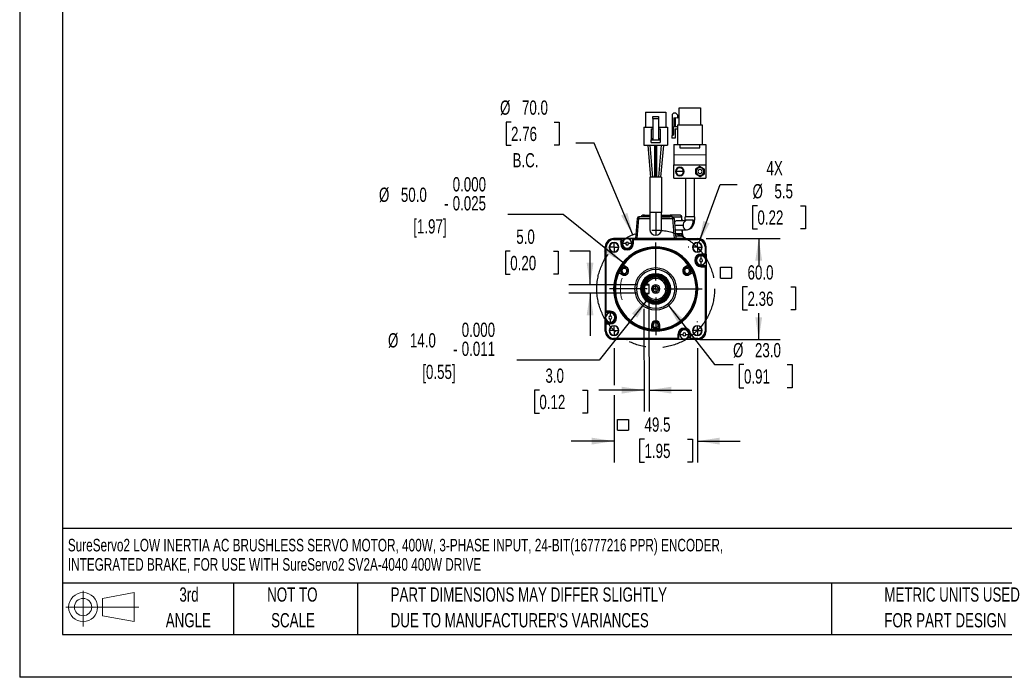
# Model space of a CAD drawing. Header units: millimetres. Extents: x 0 to 1118, y 0 to 864.
# Tile 1 of 6: x 0 to 585, y 0 to 391. Entities that reach past the tile are written whole.
import ezdxf

# ---------------------------------------------------------------- set-up
doc = ezdxf.new("R2010")
doc.units = ezdxf.units.MM
doc.header["$LTSCALE"] = 4
doc.linetypes.add('CENTERX2', pattern=[20.32, 12.7, -2.54, 2.54, -2.54])
doc.layers.add('CENTER', color=40, linetype='CENTERX2')
doc.layers.add('SLD-DEFPOINTS', color=7, linetype='Continuous')
doc.layers.add('DIMENSIONS', color=140, linetype='Continuous', lineweight=25)
doc.layers.add('TEXT', color=140, linetype='Continuous', lineweight=25)
doc.styles.add('SLDTEXTSTYLE0', font='TXT', dxfattribs={"width": 0.7})
doc.dimstyles.new('SLDDIMSTYLE0', dxfattribs={"dimtxt": 8.632031, "dimasz": 13.208, "dimexe": 0, "dimexo": 0.0625, "dimgap": 2.158008, "dimtad": 0, "dimtih": 1, "dimtoh": 1, "dimrnd": 1e-09, "dimzin": 4, "dimdsep": 46, "dimtxsty": 'SLDTEXTSTYLE0', "dimsah": 1, "dimcen": 0, "dimadec": 0, "dimazin": 1, "dimtfac": 1, "dimtofl": 0, "dimtmove": 0, "dimatfit": 3, "dimfxl": 0, "dimfrac": 2, "dimtolj": 1, "dimtzin": 12, "dimarcsym": 0})
doc.dimstyles.new('SLDDIMSTYLE1', dxfattribs={"dimtxt": 8.632031, "dimasz": 13.208, "dimexe": 0, "dimexo": 0.0625, "dimgap": 2.158008, "dimtad": 0, "dimtih": 1, "dimtoh": 1, "dimrnd": 1e-09, "dimzin": 12, "dimdsep": 46, "dimtxsty": 'SLDTEXTSTYLE0', "dimsah": 1, "dimcen": 0, "dimadec": 0, "dimazin": 3, "dimtfac": 1, "dimtofl": 0, "dimtmove": 0, "dimatfit": 3, "dimfxl": 0, "dimfrac": 2, "dimtolj": 1, "dimtzin": 12, "dimarcsym": 0})
doc.dimstyles.new('SLDDIMSTYLE2', dxfattribs={"dimtxt": 8.632031, "dimasz": 13.208, "dimexe": 0, "dimexo": 0.0625, "dimgap": 2.158008, "dimtad": 0, "dimtih": 1, "dimtoh": 1, "dimrnd": 1e-09, "dimzin": 4, "dimdsep": 46, "dimtxsty": 'SLDTEXTSTYLE0', "dimsah": 1, "dimcen": 0.09, "dimadec": 0, "dimazin": 1, "dimtfac": 1, "dimtofl": 0, "dimtmove": 0, "dimatfit": 3, "dimfxl": 0, "dimfrac": 2, "dimtolj": 1, "dimtzin": 12, "dimarcsym": 0})
doc.dimstyles.new('SLDDIMSTYLE3', dxfattribs={"dimtxt": 8.632031, "dimasz": 13.208, "dimexe": 0, "dimexo": 0.0625, "dimgap": 2.158008, "dimtad": 0, "dimtih": 1, "dimtoh": 1, "dimrnd": 1e-09, "dimzin": 4, "dimdsep": 46, "dimtxsty": 'SLDTEXTSTYLE0', "dimsah": 1, "dimcen": 0, "dimadec": 0, "dimazin": 1, "dimtfac": 1, "dimtofl": 0, "dimtmove": 0, "dimatfit": 3, "dimfxl": 0, "dimfrac": 2, "dimtolj": 1, "dimtzin": 12, "dimarcsym": 0})
doc.dimstyles.new('SLDDIMSTYLE4', dxfattribs={"dimtxt": 8.632031, "dimasz": 13.208, "dimexe": 0, "dimexo": 0.0625, "dimgap": 2.158008, "dimtad": 0, "dimtih": 1, "dimtoh": 1, "dimrnd": 1e-09, "dimzin": 12, "dimdsep": 46, "dimtxsty": 'SLDTEXTSTYLE0', "dimsah": 1, "dimcen": 0.09, "dimadec": 0, "dimazin": 3, "dimtfac": 1, "dimtmove": 0, "dimatfit": 0, "dimfxl": 0, "dimfrac": 2, "dimtolj": 1, "dimtzin": 12, "dimarcsym": 0})
doc.dimstyles.new('SLDDIMSTYLE5', dxfattribs={"dimtxt": 8.632031, "dimasz": 13.208, "dimexe": 0, "dimexo": 0.0625, "dimgap": 2.158008, "dimtad": 0, "dimtih": 1, "dimtoh": 1, "dimrnd": 1e-09, "dimzin": 4, "dimdsep": 46, "dimtxsty": 'SLDTEXTSTYLE0', "dimsah": 1, "dimcen": 0.09, "dimadec": 0, "dimazin": 1, "dimtfac": 1, "dimtmove": 0, "dimatfit": 0, "dimfxl": 0, "dimfrac": 2, "dimtolj": 1, "dimtzin": 12, "dimarcsym": 0})
doc.dimstyles.new('SLDDIMSTYLE6', dxfattribs={"dimtxt": 8.632031, "dimasz": 13.208, "dimexe": 0, "dimexo": 0.0625, "dimgap": 2.158008, "dimtad": 0, "dimtih": 1, "dimtoh": 1, "dimrnd": 1e-09, "dimzin": 4, "dimdsep": 46, "dimtxsty": 'SLDTEXTSTYLE0', "dimsah": 1, "dimcen": 0, "dimadec": 0, "dimazin": 1, "dimtol": 1, "dimtm": 0.011, "dimtfac": 1, "dimtdec": 3, "dimtofl": 0, "dimtmove": 0, "dimatfit": 3, "dimfxl": 0, "dimfrac": 2, "dimtolj": 1, "dimtzin": 0, "dimarcsym": 0})
doc.dimstyles.new('SLDDIMSTYLE7', dxfattribs={"dimtxt": 8.632031, "dimasz": 13.208, "dimexe": 0, "dimexo": 0.0625, "dimgap": 2.158008, "dimtad": 0, "dimtih": 1, "dimtoh": 1, "dimrnd": 1e-09, "dimzin": 4, "dimdsep": 46, "dimtxsty": 'SLDTEXTSTYLE0', "dimsah": 1, "dimcen": 0, "dimadec": 0, "dimazin": 1, "dimtol": 1, "dimtm": 0.025, "dimtfac": 1, "dimtdec": 3, "dimtofl": 0, "dimtmove": 0, "dimatfit": 3, "dimfxl": 0, "dimfrac": 2, "dimtolj": 1, "dimtzin": 0, "dimarcsym": 0})

# ---------------------------------------------------------------- blocks, each defined once
blk = doc.blocks.new('Block11')
at = {"color": 7, "linetype": 'Continuous', "lineweight": 18}
for p, q in [((10.35, 21.24), (10.35, 0)), ((21.92, 16.67), (40.7, 20.13)), ((40.7, 20.13), (40.7, 2.93)), ((21.92, 6.38), (21.92, 16.67)), ((0, 11.53), (43.49, 11.53)), ((21.92, 6.38), (40.7, 2.93))]:
    blk.add_line(p, q, dxfattribs=at)
for radius in [8.6, 5.14]:
    blk.add_circle((10.35, 11.53), radius, dxfattribs=at)
blk = doc.blocks.new('Block12')
at = {"layer": 'SLD-DEFPOINTS'}
blk.add_blockref('Block11', (0, 0), dxfattribs=at)
blk = doc.blocks.new('SW_NOTE_0')
at = {"layer": 'TEXT', "color": 0, "linetype": 'CENTERX2', "lineweight": 18, "char_height": 7.473, "attachment_point": 1, "style": 'SLDTEXTSTYLE0'}
for s, insert in [('SureServo2 LOW INERTIA AC BRUSHLESS SERVO MOTOR, 400W, 3-PHASE INPUT, 24-BIT(16777216 PPR) ENCODER,', (0, 9.63)), ('INTEGRATED BRAKE, FOR USE WITH SureServo2 SV2A-4040 400W DRIVE', (0, -1.84))]:
    blk.add_mtext(s, dxfattribs=dict(at, insert=insert))
blk = doc.blocks.new('SW_NOTE_0_3')
at = {"layer": 'TEXT', "color": 0, "linetype": 'CENTERX2', "lineweight": 18, "char_height": 8.4667, "attachment_point": 1, "style": 'SLDTEXTSTYLE0'}
for s, insert in [('PART DIMENSIONS MAY DIFFER SLIGHTLY', (0, 10.91)), ("DUE TO MANUFACTURER'S VARIANCES", (0, -4.37))]:
    blk.add_mtext(s, dxfattribs=dict(at, insert=insert))
blk = doc.blocks.new('SW_NOTE_0_4')
at = {"layer": 'TEXT', "color": 0, "linetype": 'CENTERX2', "lineweight": 18, "char_height": 8.467, "attachment_point": 2, "style": 'SLDTEXTSTYLE0'}
for s, insert in [('NOT TO', (21.03, 10.91)), ('SCALE', (21.42, -4.37))]:
    blk.add_mtext(s, dxfattribs=dict(at, insert=insert))
blk = doc.blocks.new('SW_NOTE_0_5')
at = {"layer": 'TEXT', "color": 0, "linetype": 'CENTERX2', "lineweight": 18, "char_height": 8.467, "attachment_point": 2, "style": 'SLDTEXTSTYLE0'}
for s, insert in [('3rd', (9.26, 10.91)), ('ANGLE', (8.87, -4.37))]:
    blk.add_mtext(s, dxfattribs=dict(at, insert=insert))
blk = doc.blocks.new('SW_NOTE_0_6')
at = {"layer": 'TEXT', "color": 0, "linetype": 'CENTERX2', "lineweight": 18, "char_height": 8.4667, "attachment_point": 1, "style": 'SLDTEXTSTYLE0'}
for s, insert in [('METRIC UNITS USED', (0, 10.91)), ('FOR PART DESIGN', (0, -4.37))]:
    blk.add_mtext(s, dxfattribs=dict(at, insert=insert))
blk = doc.blocks.new('_D')
at = {"layer": 'DIMENSIONS'}
for p, q in [((292.04, 330.08), (289.14, 330.08)), ((289.14, 330.08), (289.14, 316.36)), ((317.69, 330.08), (320.58, 330.08)), ((320.58, 330.08), (320.58, 316.36)), ((289.14, 316.36), (292.04, 316.36)), ((320.58, 316.36), (317.69, 316.36)), ((341.52, 317.54), (330.55, 317.54)), ((364.43, 263.14), (341.52, 317.54))]:
    blk.add_line(p, q, dxfattribs=at)
blk.add_solid([(364.43, 263.14), (361.18, 276.1), (357.43, 274.52)], dxfattribs=at)
at = {"layer": 'DIMENSIONS', "char_height": 8.467, "attachment_point": 1, "style": 'SLDTEXTSTYLE0'}
for s, insert in [('%%c', (285.52, 342.92)), ('70.0', (298.55, 342.92)), ('2.76', (292.04, 327.27)), ('B.C.', (292.94, 311.62))]:
    blk.add_mtext(s, dxfattribs=dict(at, insert=insert))
blk = doc.blocks.new('_D_1')
at = {"layer": 'DIMENSIONS'}
for p, q in [((403.71, 258.21), (416.32, 292.9)), ((416.32, 292.9), (426.35, 292.9)), ((438.49, 280.37), (435.6, 280.37)), ((435.6, 280.37), (435.6, 266.65)), ((464.15, 280.37), (467.04, 280.37)), ((467.04, 280.37), (467.04, 266.65)), ((435.6, 266.65), (438.49, 266.65)), ((467.04, 266.65), (464.15, 266.65))]:
    blk.add_line(p, q, dxfattribs=at)
blk.add_solid([(403.71, 258.21), (410.13, 269.93), (406.31, 271.32)], dxfattribs=at)
at = {"layer": 'DIMENSIONS', "char_height": 8.467, "attachment_point": 1, "style": 'SLDTEXTSTYLE0'}
for s, insert in [('4X', (443.86, 306.93)), ('%%c', (435.57, 293.21)), ('5.5', (448.6, 293.21)), ('0.22', (438.49, 277.56))]:
    blk.add_mtext(s, dxfattribs=dict(at, insert=insert))
blk = doc.blocks.new('SW_SYMBOL_MOD_BOX')
at = {"layer": 'DIMENSIONS', "color": 0}
for p, q in [((800, 800), (800, 3200)), ((800, 3200), (3200, 3200)), ((3200, 3200), (3200, 800)), ((800, 800), (3200, 800))]:
    blk.add_line(p, q, dxfattribs=at)
blk = doc.blocks.new('_D_2')
at = {"layer": 'DIMENSIONS'}
for p, q in [((408.1, 260.86), (451.95, 260.86)), ((439.25, 260.86), (439.25, 245.31)), ((432.6, 232.09), (429.7, 232.09)), ((429.7, 232.09), (429.7, 218.37)), ((458.25, 232.09), (461.15, 232.09)), ((461.15, 232.09), (461.15, 218.37)), ((429.7, 218.37), (432.6, 218.37)), ((461.15, 218.37), (458.25, 218.37)), ((439.25, 200.88), (439.25, 216.44)), ((404.34, 200.88), (451.95, 200.88))]:
    blk.add_line(p, q, dxfattribs=at)
for points in [[(439.25, 260.86), (437.22, 247.65), (441.29, 247.65)], [(439.25, 200.88), (441.29, 214.09), (437.22, 214.09)]]:
    blk.add_solid(points, dxfattribs=at)
at = {"layer": 'DIMENSIONS', "xscale": 0.002688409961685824, "yscale": 0.002688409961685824, "zscale": 0.002688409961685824}
blk.add_blockref('SW_SYMBOL_MOD_BOX', (414.46, 235.16), dxfattribs=at)
at = {"layer": 'DIMENSIONS', "char_height": 8.467, "attachment_point": 1, "style": 'SLDTEXTSTYLE0'}
for s, insert in [('60.0', (432.6, 244.93)), ('2.36', (432.6, 229.28))]:
    blk.add_mtext(s, dxfattribs=dict(at, insert=insert))
blk = doc.blocks.new('_D_3')
at = {"layer": 'DIMENSIONS'}
for p, q in [((385.07, 221.79), (412.92, 185.89)), ((412.92, 185.89), (423.98, 185.89)), ((430.49, 185.89), (427.6, 185.89)), ((427.6, 185.89), (427.6, 172.17)), ((456.15, 185.89), (459.04, 185.89)), ((459.04, 185.89), (459.04, 172.17)), ((427.6, 172.17), (430.49, 172.17)), ((459.04, 172.17), (456.15, 172.17))]:
    blk.add_line(p, q, dxfattribs=at)
blk.add_solid([(385.07, 221.79), (391.56, 210.11), (394.77, 212.6)], dxfattribs=at)
at = {"layer": 'DIMENSIONS', "char_height": 8.467, "attachment_point": 1, "style": 'SLDTEXTSTYLE0'}
for s, insert in [('%%c', (423.98, 198.73)), ('23.0', (437.01, 198.73)), ('0.91', (430.49, 183.08))]:
    blk.add_mtext(s, dxfattribs=dict(at, insert=insert))
blk = doc.blocks.new('_D_4')
at = {"layer": 'DIMENSIONS'}
for p, q in [((353.27, 195.63), (353.27, 173.76)), ((402.77, 195.63), (402.77, 127.73)), ((353.27, 167.67), (353.27, 127.73)), ((371.37, 141.64), (368.47, 141.64)), ((368.47, 141.64), (368.47, 127.92)), ((397.02, 141.64), (399.92, 141.64)), ((399.92, 141.64), (399.92, 127.92)), ((353.27, 140.43), (327.87, 140.43)), ((402.77, 140.43), (428.17, 140.43)), ((368.47, 127.92), (371.37, 127.92)), ((399.92, 127.92), (397.02, 127.92))]:
    blk.add_line(p, q, dxfattribs=at)
for points in [[(353.27, 140.43), (340.06, 142.46), (340.06, 138.39)], [(402.77, 140.43), (415.97, 138.39), (415.97, 142.46)]]:
    blk.add_solid(points, dxfattribs=at)
at = {"layer": 'DIMENSIONS', "xscale": 0.002688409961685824, "yscale": 0.002688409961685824, "zscale": 0.002688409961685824}
blk.add_blockref('SW_SYMBOL_MOD_BOX', (353.22, 144.72), dxfattribs=at)
at = {"layer": 'DIMENSIONS', "char_height": 8.467, "attachment_point": 1, "style": 'SLDTEXTSTYLE0'}
for s, insert in [('49.5', (371.37, 154.49)), ('1.95', (371.37, 138.84))]:
    blk.add_mtext(s, dxfattribs=dict(at, insert=insert))
blk = doc.blocks.new('_D_5')
at = {"layer": 'DIMENSIONS'}
for p, q in [((371.02, 225.8), (371.02, 225.12)), ((374.02, 223.3), (374.08, 158.02)), ((371.03, 219.02), (371.08, 158.02)), ((308.89, 170.71), (306, 170.71)), ((306, 170.71), (306, 157)), ((334.55, 170.71), (337.44, 170.71)), ((337.44, 170.71), (337.44, 157)), ((369.71, 170.71), (344.31, 170.71)), ((371.07, 170.72), (369.71, 170.71)), ((374.07, 170.72), (399.47, 170.74)), ((306, 157), (308.89, 157)), ((337.44, 157), (334.55, 157))]:
    blk.add_line(p, q, dxfattribs=at)
for points in [[(371.07, 170.72), (357.86, 172.74), (357.86, 168.67)], [(374.07, 170.72), (387.28, 168.7), (387.28, 172.76)]]:
    blk.add_solid(points, dxfattribs=at)
at = {"layer": 'DIMENSIONS', "char_height": 8.467, "attachment_point": 1, "style": 'SLDTEXTSTYLE0'}
for s, insert in [('3.0', (312.48, 183.56)), ('0.12', (308.89, 167.91))]:
    blk.add_mtext(s, dxfattribs=dict(at, insert=insert))
blk = doc.blocks.new('_D_6')
at = {"layer": 'DIMENSIONS'}
for p, q in [((291.57, 253.31), (288.68, 253.31)), ((288.68, 253.31), (288.68, 239.59)), ((317.23, 253.31), (320.12, 253.31)), ((320.12, 253.31), (320.12, 239.59)), ((338.99, 253.31), (326.99, 253.31)), ((339.01, 233.35), (338.99, 253.31)), ((288.68, 239.59), (291.57, 239.59)), ((320.12, 239.59), (317.23, 239.59)), ((367.04, 233.37), (326.31, 233.34)), ((367.05, 228.37), (326.31, 228.34)), ((339.01, 228.35), (339.04, 202.95))]:
    blk.add_line(p, q, dxfattribs=at)
for points in [[(339.01, 233.35), (341.03, 246.56), (336.97, 246.55)], [(339.01, 228.35), (336.99, 215.14), (341.06, 215.14)]]:
    blk.add_solid(points, dxfattribs=at)
at = {"layer": 'DIMENSIONS', "char_height": 8.467, "attachment_point": 1, "style": 'SLDTEXTSTYLE0'}
for s, insert in [('5.0', (295.16, 266.16)), ('0.20', (291.57, 250.51))]:
    blk.add_mtext(s, dxfattribs=dict(at, insert=insert))
blk = doc.blocks.new('_D_7')
at = {"layer": 'DIMENSIONS'}
for p, q in [((373.67, 225.4), (344.45, 188.59)), ((344.45, 188.59), (295.55, 188.59))]:
    blk.add_line(p, q, dxfattribs=at)
blk.add_solid([(373.67, 225.4), (363.86, 216.32), (367.05, 213.79)], dxfattribs=at)
at = {"layer": 'DIMENSIONS', "attachment_point": 1, "style": 'SLDTEXTSTYLE0'}
for s, insert, char_height in [('0.000', (262.72, 210.83), 8.467), ('%%c', (218.91, 204.59), 8.467), ('14.0', (231.94, 204.59), 8.467), ('0.011', (262.72, 199.54), 8.467), ('-', (257.59, 199.54), 8.47), ('[0.55]', (239.27, 185.82), 8.467)]:
    blk.add_mtext(s, dxfattribs=dict(at, insert=insert, char_height=char_height))
blk = doc.blocks.new('_D_8')
at = {"layer": 'DIMENSIONS'}
for p, q in [((323.06, 275.1), (290.18, 275.1)), ((358.54, 246.55), (323.06, 275.1))]:
    blk.add_line(p, q, dxfattribs=at)
blk.add_solid([(358.54, 246.55), (349.52, 256.41), (346.97, 253.25)], dxfattribs=at)
at = {"layer": 'DIMENSIONS', "attachment_point": 1, "style": 'SLDTEXTSTYLE0'}
for s, insert, char_height in [('0.000', (257.35, 297.33), 8.467), ('%%c', (213.54, 291.1), 8.467), ('50.0', (226.57, 291.1), 8.467), ('-', (252.22, 286.04), 8.47), ('0.025', (257.35, 286.04), 8.467), ('[1.97]', (233.91, 272.32), 8.467)]:
    blk.add_mtext(s, dxfattribs=dict(at, insert=insert, char_height=char_height))
blk = doc.blocks.new('SW_CENTERMARKSYMBOL_0')
at = {"layer": 'CENTER', "color": 0}
for p, q in [((0, 5.08), (0, 27.54)), ((-5.08, 0), (-27.54, 0)), ((0, 0), (-2.54, 0)), ((0, 0), (0, 2.54)), ((0, 0), (0, -2.54)), ((0, 0), (2.54, 0)), ((5.08, 0), (27.54, 0)), ((0, -5.08), (0, -27.54))]:
    blk.add_line(p, q, dxfattribs=at)
blk = doc.blocks.new('SW_CENTERMARKSYMBOL_1')
at = {"layer": 'CENTER', "color": 0}
for p, q in [((-5.08, 0), (-5.42, 0)), ((0, 0), (-2.54, 0)), ((0, 5.08), (0, 5.42)), ((0, 0), (0, 2.54)), ((0, 0), (0, -2.54)), ((0, 0), (2.54, 0)), ((5.08, 0), (5.42, 0)), ((0, -5.08), (0, -5.42))]:
    blk.add_line(p, q, dxfattribs=at)
blk = doc.blocks.new('SW_CENTERMARKSYMBOL_2')
at = {"layer": 'CENTER', "color": 0}
for p, q in [((-5.08, 0), (-5.42, 0)), ((0, 0), (-2.54, 0)), ((0, 5.08), (0, 5.42)), ((0, 0), (0, 2.54)), ((0, 0), (0, -2.54)), ((0, 0), (2.54, 0)), ((5.08, 0), (5.42, 0)), ((0, -5.08), (0, -5.42))]:
    blk.add_line(p, q, dxfattribs=at)
blk = doc.blocks.new('SW_CENTERMARKSYMBOL_3')
at = {"layer": 'CENTER', "color": 0}
for p, q in [((-5.08, 0), (-5.42, 0)), ((0, 0), (-2.54, 0)), ((0, 5.08), (0, 5.42)), ((0, 0), (0, 2.54)), ((0, 0), (0, -2.54)), ((0, 0), (2.54, 0)), ((5.08, 0), (5.42, 0)), ((0, -5.08), (0, -5.42))]:
    blk.add_line(p, q, dxfattribs=at)
blk = doc.blocks.new('SW_CENTERMARKSYMBOL_4')
at = {"layer": 'CENTER', "color": 0}
for p, q in [((-5.08, 0), (-5.42, 0)), ((0, 0), (-2.54, 0)), ((0, 5.08), (0, 5.42)), ((0, 0), (0, 2.54)), ((0, 0), (0, -2.54)), ((0, 0), (2.54, 0)), ((5.08, 0), (5.42, 0)), ((0, -5.08), (0, -5.42))]:
    blk.add_line(p, q, dxfattribs=at)

msp = doc.modelspace()

# ---------------------------------------------------------------- linework, layer by layer
at = {"color": 7, "linetype": 'Continuous'}
for p in [(0.01, 863.611), (1117.61, 0.011)]:
    msp.add_line(p, (0.01, 0.011), dxfattribs=at)
for p, q in [((372.018, 335.97), (372.018, 327.07)), ((372.018, 335.97), (384.018, 335.97)), ((384.018, 335.97), (384.018, 327.07)), ((388.72, 335.49), (387.92, 334.689)), ((387.931, 322.089), (387.92, 334.689)), ((388.72, 335.49), (389.72, 335.491)), ((389.72, 335.491), (390.921, 334.292)), ((390.921, 334.292), (390.922, 332.492)), ((392.017, 338.493), (404.617, 338.504)), ((392.026, 328.493), (392.017, 338.493)), ((404.617, 338.504), (404.626, 328.504)), ((376.318, 333.339), (379.718, 333.339)), ((376.318, 332.139), (376.318, 333.339)), ((376.318, 332.139), (379.718, 332.139)), ((376.318, 332.139), (376.318, 319.57)), ((379.718, 333.339), (379.718, 332.139)), ((379.718, 332.139), (379.718, 319.57)), ((388.722, 332.59), (389.522, 332.59)), ((388.722, 332.59), (388.727, 327.49)), ((389.522, 332.59), (389.527, 327.49)), ((390.922, 332.492), (389.522, 332.59)), ((390.926, 328.492), (405.726, 328.505)), ((390.926, 328.492), (390.936, 316.692)), ((405.726, 328.505), (405.736, 316.705)), ((371.018, 327.07), (371.018, 316.27)), ((371.018, 327.07), (376.318, 327.07)), ((375.318, 326.07), (376.318, 326.07)), ((375.318, 326.07), (375.318, 320.37)), ((379.718, 327.07), (385.018, 327.07)), ((379.718, 326.07), (380.718, 326.07)), ((380.718, 326.07), (380.718, 320.37)), ((385.018, 327.07), (385.018, 316.27)), ((387.631, 322.089), (387.633, 320.489)), ((387.631, 322.089), (387.931, 322.089)), ((389.527, 327.49), (388.727, 327.49)), ((388.731, 322.889), (388.727, 327.49)), ((389.527, 327.49), (390.927, 327.492)), ((390.928, 325.892), (389.528, 325.89)), ((389.528, 325.89), (389.533, 320.49)), ((371.018, 316.27), (385.018, 316.27)), ((373.258, 316.27), (373.258, 316.232)), ((373.258, 316.27), (373.258, 316.252)), ((373.258, 316.238), (374.883, 297.27)), ((373.258, 316.238), (374.883, 297.27)), ((373.258, 316.232), (373.258, 316.203)), ((376.389, 297.27), (374.761, 316.27)), ((376.389, 297.27), (374.761, 316.27)), ((375.318, 320.37), (376.318, 320.37)), ((375.318, 320.37), (375.318, 319.57)), ((375.318, 317.97), (375.318, 319.57)), ((375.318, 319.57), (380.718, 319.57)), ((375.318, 317.97), (380.718, 317.97)), ((377.268, 316.27), (377.268, 297.27)), ((378.018, 316.27), (378.018, 297.27)), ((378.768, 297.27), (378.768, 316.27)), ((381.274, 316.27), (379.647, 297.27)), ((381.274, 316.27), (379.647, 297.27)), ((379.718, 320.37), (380.718, 320.37)), ((380.718, 320.37), (380.718, 319.57)), ((380.718, 319.57), (380.718, 317.97)), ((381.152, 297.27), (382.777, 316.238)), ((382.777, 316.233), (382.777, 316.27)), ((382.777, 316.203), (382.777, 316.233)), ((389.533, 320.49), (387.633, 320.489)), ((388.836, 316.69), (392.336, 316.693)), ((388.836, 316.69), (388.841, 310.69)), ((392.336, 316.693), (404.336, 316.703)), ((392.336, 316.693), (392.338, 314.693)), ((404.336, 316.703), (407.836, 316.706)), ((404.338, 314.703), (404.336, 316.703)), ((407.836, 316.706), (407.841, 310.706)), ((388.841, 310.69), (407.841, 310.706)), ((388.841, 310.69), (388.846, 304.69)), ((392.338, 314.693), (404.338, 314.703)), ((407.841, 310.706), (407.846, 304.706)), ((388.846, 304.69), (407.846, 304.706)), ((388.853, 296.69), (388.846, 304.69)), ((407.846, 304.706), (407.853, 296.706)), ((392.35, 300.693), (390.095, 300.693)), ((394.604, 300.693), (392.35, 300.693)), ((404.347, 303.628), (401.699, 302.096)), ((401.699, 302.096), (401.701, 299.306)), ((401.701, 299.306), (404.352, 297.778)), ((401.849, 302.158), (401.85, 300.703)), ((402, 300.703), (401.85, 300.703)), ((401.85, 300.703), (401.851, 299.245)), ((401.851, 299.245), (404.352, 297.803)), ((406.999, 302.101), (404.347, 303.628)), ((404.352, 297.778), (407.001, 299.311)), ((404.352, 297.803), (406.851, 299.249)), ((406.85, 300.703), (406.7, 300.703)), ((406.85, 300.703), (406.849, 302.162)), ((406.851, 299.249), (406.85, 300.703)), ((407.001, 299.311), (406.999, 302.101)), ((374.518, 297.27), (374.518, 276.27)), ((381.518, 297.27), (374.518, 297.27)), ((381.518, 297.27), (381.518, 276.27)), ((388.853, 296.69), (407.853, 296.706)), ((395.703, 296.696), (395.724, 273.696)), ((401.023, 273.7), (401.003, 296.7)), ((374.518, 276.27), (374.518, 266.27)), ((378.018, 276.27), (374.518, 276.27)), ((378.018, 276.27), (378.018, 262.77)), ((381.518, 276.27), (378.018, 276.27)), ((381.518, 266.27), (381.518, 276.27)), ((367.062, 272.818), (366.018, 260.88)), ((367.02, 260.88), (368.058, 272.748)), ((367.062, 272.818), (367.081, 272.819)), ((374.518, 273.73), (368.058, 273.73)), ((368.058, 273.73), (368.058, 272.748)), ((368.058, 272.748), (374.518, 272.748)), ((370.373, 274.674), (370.327, 274.674)), ((371.326, 274.675), (372.549, 274.676)), ((371.326, 274.675), (371.326, 274.642)), ((372.024, 274.375), (371.8, 274.375)), ((372.549, 274.676), (374.518, 274.677)), ((373.3, 274.376), (373.241, 274.376)), ((374.518, 273.923), (374.114, 274.192)), ((381.518, 274.683), (385.406, 274.687)), ((381.518, 273.736), (385.407, 273.739)), ((387.977, 273.73), (381.518, 273.73)), ((381.518, 272.748), (387.977, 272.748)), ((385.406, 274.687), (386.818, 274.688)), ((385.407, 273.739), (385.406, 273.73)), ((386.112, 273.73), (386.113, 273.74)), ((386.113, 273.74), (386.343, 273.74)), ((386.343, 273.74), (386.343, 273.73)), ((387.049, 274.688), (386.818, 274.688)), ((392.587, 274.693), (387.049, 274.688)), ((387.086, 274.687), (387.049, 274.688)), ((387.977, 272.748), (387.977, 273.73)), ((387.977, 272.748), (389.015, 260.88)), ((388.196, 273.689), (393.295, 273.694)), ((388.973, 272.818), (390.018, 260.88)), ((395.64, 271.446), (390.639, 271.441)), ((391.817, 274.692), (391.772, 274.692)), ((392.587, 274.693), (392.624, 274.692)), ((393.295, 273.694), (393.381, 271.444)), ((393.674, 271.444), (393.587, 273.731)), ((401.123, 273.701), (395.623, 273.696)), ((395.625, 271.696), (395.623, 273.696)), ((401.115, 271.699), (401.109, 271.699)), ((401.123, 273.701), (401.125, 271.701)), ((394.312, 268.696), (389.334, 268.692)), ((389.772, 263.691), (393.675, 263.694)), ((393.52, 263.594), (389.781, 263.591)), ((390.644, 265.941), (396.259, 265.946)), ((393.521, 262.394), (393.52, 263.594)), ((393.661, 263.594), (393.52, 263.594)), ((393.589, 265.944), (393.675, 263.694)), ((393.661, 263.594), (393.662, 262.694)), ((393.675, 263.694), (393.855, 263.694)), ((393.856, 262.694), (393.855, 263.694)), ((393.855, 263.694), (393.893, 262.694)), ((394.006, 262.694), (393.883, 265.944)), ((353.018, 260.863), (353.018, 260.741)), ((361.019, 260.863), (353.018, 260.863)), ((353.018, 260.741), (357.248, 260.741)), ((353.018, 260.741), (353.018, 260.241)), ((353.018, 260.241), (357.248, 260.241)), ((357.248, 260.741), (357.318, 260.811)), ((357.248, 260.241), (357.248, 260.741)), ((357.748, 260.241), (357.248, 260.241)), ((357.248, 260.241), (357.248, 257.873)), ((357.748, 257.873), (357.248, 257.873)), ((357.318, 260.811), (364.718, 260.811)), ((357.748, 260.241), (357.818, 260.311)), ((357.748, 257.873), (357.748, 260.241)), ((357.748, 257.873), (357.818, 257.873)), ((357.818, 257.873), (357.818, 260.311)), ((360.118, 257.873), (358.268, 257.873)), ((360.938, 260.863), (361.027, 260.88)), ((361.019, 260.863), (361.027, 260.88)), ((395.013, 260.88), (361.027, 260.88)), ((363.768, 257.873), (361.918, 257.873)), ((364.218, 260.311), (364.288, 260.241)), ((364.218, 260.311), (364.218, 257.873)), ((364.288, 257.873), (364.218, 257.873)), ((364.788, 260.241), (364.288, 260.241)), ((364.288, 260.241), (364.288, 257.873)), ((364.288, 257.873), (364.788, 257.873)), ((364.718, 260.811), (364.788, 260.741)), ((364.788, 260.741), (364.788, 260.241)), ((364.788, 260.741), (403.018, 260.741)), ((364.788, 257.873), (364.788, 260.241)), ((364.788, 260.241), (403.018, 260.241)), ((389.885, 262.391), (394.31, 262.395)), ((393.662, 262.694), (393.856, 262.694)), ((393.667, 262.394), (393.667, 262.694)), ((393.893, 262.694), (393.667, 262.694)), ((394.31, 262.395), (394.578, 260.884)), ((395.016, 260.863), (395.013, 260.88)), ((395.101, 260.863), (395.013, 260.88)), ((395.016, 260.863), (403.018, 260.863)), ((403.018, 260.863), (403.018, 260.741)), ((403.018, 260.741), (403.018, 260.241)), ((348.035, 247.879), (348.035, 255.88)), ((348.035, 255.88), (348.157, 255.88)), ((348.157, 255.88), (348.157, 217.65)), ((348.157, 255.88), (348.657, 255.88)), ((348.657, 217.65), (348.657, 255.88)), ((350.388, 255.629), (350.519, 255.629)), ((356.019, 255.629), (356.15, 255.629)), ((399.885, 255.629), (400.016, 255.629)), ((407.378, 251.65), (405.01, 251.65)), ((405.01, 251.15), (405.01, 251.65)), ((405.516, 255.629), (405.647, 255.629)), ((407.378, 255.88), (407.378, 251.65)), ((407.378, 255.88), (407.878, 255.88)), ((407.378, 251.65), (407.378, 251.15)), ((407.378, 251.65), (407.878, 251.65)), ((407.878, 255.88), (407.878, 251.65)), ((408, 255.88), (407.878, 255.88)), ((407.878, 251.65), (407.948, 251.58)), ((408, 247.879), (408, 255.88)), ((348.018, 247.871), (348.035, 247.96)), ((348.018, 247.871), (348.035, 247.879)), ((348.018, 247.871), (348.018, 213.894)), ((405.01, 251.15), (407.378, 251.15)), ((405.01, 251.08), (405.01, 251.15)), ((405.01, 251.08), (407.448, 251.08)), ((405.01, 248.78), (405.01, 250.63)), ((405.01, 245.13), (405.01, 246.98)), ((407.378, 251.15), (407.448, 251.08)), ((407.948, 251.58), (407.948, 244.18)), ((408, 247.956), (408.018, 247.866)), ((408, 247.879), (408.018, 247.866)), ((408.018, 247.866), (408.018, 213.89)), ((356.076, 240.604), (358.123, 239.422)), ((357.15, 241.63), (357.146, 241.63)), ((357.898, 241.63), (357.15, 241.63)), ((360.673, 243.839), (358.626, 245.021)), ((361.647, 241.63), (360.898, 241.63)), ((361.647, 241.63), (361.65, 241.63)), ((394.389, 241.63), (394.385, 241.63)), ((395.137, 241.63), (394.389, 241.63)), ((397.41, 245.021), (395.362, 243.839)), ((397.912, 239.422), (399.96, 240.604)), ((398.886, 241.63), (398.137, 241.63)), ((398.886, 241.63), (398.889, 241.63)), ((405.01, 244.68), (405.01, 244.61)), ((407.448, 244.68), (405.01, 244.68)), ((405.01, 244.61), (407.378, 244.61)), ((405.01, 244.61), (405.01, 244.11)), ((405.01, 244.11), (407.378, 244.11)), ((407.448, 244.68), (407.378, 244.61)), ((407.378, 244.61), (407.378, 244.11)), ((407.378, 244.11), (407.378, 205.88)), ((407.878, 244.11), (407.378, 244.11)), ((407.948, 244.18), (407.878, 244.11)), ((407.878, 244.11), (407.878, 205.88)), ((353.518, 230.88), (353.018, 230.88)), ((353.868, 230.88), (354.018, 230.88)), ((369.527, 230.88), (370.018, 230.88)), ((370.595, 230.88), (370.018, 230.88)), ((371.591, 233.654), (371.774, 233.375)), ((371.779, 228.375), (371.595, 228.095)), ((371.774, 233.375), (372.124, 233.375)), ((372.128, 228.375), (371.779, 228.375)), ((372.124, 233.375), (372.434, 233.576)), ((372.124, 233.375), (374.015, 233.377)), ((372.128, 228.375), (374.02, 228.377)), ((372.128, 228.375), (372.439, 228.176)), ((374.215, 233.577), (372.434, 233.576)), ((374.215, 233.577), (374.015, 233.377)), ((374.015, 233.377), (374.02, 228.377)), ((374.22, 228.177), (374.02, 228.377)), ((374.22, 228.177), (374.215, 233.577)), ((375.518, 230.88), (376.368, 230.88)), ((376.368, 230.88), (378.018, 230.88)), ((378.018, 230.88), (379.668, 230.88)), ((379.668, 230.88), (380.518, 230.88)), ((386.018, 230.88), (385.44, 230.88)), ((386.018, 230.88), (386.508, 230.88)), ((402.018, 230.88), (402.168, 230.88)), ((403.018, 230.88), (402.518, 230.88)), ((372.439, 228.176), (374.22, 228.177)), ((348.157, 217.65), (348.087, 217.58)), ((348.087, 217.58), (348.087, 210.18)), ((348.157, 217.65), (348.657, 217.65)), ((348.587, 217.08), (348.657, 217.15)), ((351.025, 217.08), (348.587, 217.08)), ((348.657, 217.65), (348.657, 217.15)), ((351.025, 217.65), (348.657, 217.65)), ((348.657, 217.15), (351.025, 217.15)), ((351.025, 217.15), (351.025, 217.65)), ((351.025, 217.15), (351.025, 217.08)), ((351.025, 216.63), (351.025, 214.78)), ((348.035, 213.882), (348.018, 213.894)), ((348.018, 213.894), (348.035, 213.805)), ((348.035, 205.88), (348.035, 213.882)), ((348.587, 210.68), (348.657, 210.61)), ((351.025, 210.68), (348.587, 210.68)), ((351.025, 212.98), (351.025, 211.13)), ((351.025, 210.61), (351.025, 210.68)), ((354.225, 213.88), (354.295, 213.88)), ((354.795, 213.88), (354.295, 213.88)), ((408.018, 213.89), (408, 213.882)), ((408.018, 213.89), (408, 213.801)), ((408, 205.88), (408, 213.882)), ((348.157, 205.88), (348.035, 205.88)), ((348.087, 210.18), (348.157, 210.11)), ((348.657, 210.11), (348.157, 210.11)), ((348.157, 210.11), (348.157, 205.88)), ((348.157, 205.88), (348.657, 205.88)), ((348.657, 210.61), (348.657, 210.11)), ((351.025, 210.61), (348.657, 210.61)), ((348.657, 205.88), (348.657, 210.11)), ((348.657, 210.11), (351.025, 210.11)), ((350.519, 206.132), (350.388, 206.132)), ((351.025, 210.61), (351.025, 210.11)), ((356.15, 206.132), (356.019, 206.132)), ((375.468, 209.38), (375.468, 207.016)), ((375.769, 209.38), (375.766, 209.38)), ((376.518, 209.38), (375.769, 209.38)), ((380.266, 209.38), (379.518, 209.38)), ((380.266, 209.38), (380.269, 209.38)), ((380.568, 207.016), (380.568, 209.38)), ((399.885, 206.132), (400.016, 206.132)), ((405.516, 206.132), (405.647, 206.132)), ((407.378, 205.88), (407.878, 205.88)), ((407.878, 205.88), (408, 205.88)), ((391.248, 201.52), (353.018, 201.52)), ((353.018, 201.52), (353.018, 201.02)), ((353.018, 201.02), (391.248, 201.02)), ((353.018, 200.898), (353.018, 201.02)), ((361.019, 200.898), (353.018, 200.898)), ((360.938, 200.898), (361.027, 200.88)), ((361.027, 200.88), (361.019, 200.898)), ((395.004, 200.88), (361.027, 200.88)), ((391.248, 203.888), (391.248, 201.52)), ((391.748, 203.888), (391.248, 203.888)), ((391.248, 201.02), (391.248, 201.52)), ((391.248, 201.52), (391.748, 201.52)), ((391.248, 201.02), (391.318, 200.95)), ((391.318, 200.95), (398.718, 200.95)), ((391.748, 201.52), (391.748, 203.888)), ((391.818, 203.888), (391.748, 203.888)), ((391.818, 201.45), (391.748, 201.52)), ((391.818, 201.45), (391.818, 203.888)), ((392.268, 203.888), (394.118, 203.888)), ((395.016, 200.898), (395.004, 200.88)), ((395.004, 200.88), (395.093, 200.898)), ((403.018, 200.898), (395.016, 200.898)), ((395.918, 203.888), (397.768, 203.888)), ((398.218, 203.888), (398.218, 201.45)), ((398.218, 203.888), (398.288, 203.888)), ((398.288, 201.52), (398.218, 201.45)), ((398.288, 203.888), (398.288, 201.52)), ((398.288, 203.888), (398.788, 203.888)), ((398.288, 201.52), (398.788, 201.52)), ((398.718, 200.95), (398.788, 201.02)), ((398.788, 201.52), (398.788, 203.888)), ((398.788, 201.52), (398.788, 201.02)), ((403.018, 201.52), (398.788, 201.52)), ((398.788, 201.02), (403.018, 201.02)), ((403.018, 201.52), (403.018, 201.02)), ((403.018, 201.02), (403.018, 200.898))]:
    msp.add_line(p, q)
at = {"flags": 128}
for points in [[(373.258, 316.238), (373.28, 316.235), (373.34, 316.234)], [(382.695, 316.234), (382.756, 316.235), (382.777, 316.238)], [(370.154, 274.658), (369.995, 274.609), (369.905, 274.524)], [(371.336, 274.659), (371.01, 274.659), (370.686, 274.659), (370.413, 274.658), (370.231, 274.658)], [(371.326, 274.642), (371.326, 274.603), (371.326, 274.4), (371.326, 274.278)], [(372.549, 274.676), (372.549, 274.658), (372.549, 274.604), (372.55, 274.518), (372.55, 274.401), (372.55, 274.37)], [(374.114, 274.192), (374.065, 274.225), (373.3, 274.376)], [(374.518, 273.921), (374.3, 274.108), (374.105, 274.18)], [(374.518, 273.922), (374.301, 274.108), (374.121, 274.174)], [(385.407, 273.739), (385.406, 273.927), (385.406, 274.106), (385.406, 274.269), (385.406, 274.412), (385.406, 274.529), (385.406, 274.616), (385.406, 274.669), (385.406, 274.687)], [(385.407, 273.739), (385.789, 273.744), (386.113, 273.74)], [(387.05, 273.725), (387.064, 274.105), (387.071, 274.287), (387.077, 274.457), (387.084, 274.63), (387.086, 274.687)], [(395.625, 271.704), (395.641, 271.435), (395.685, 271.372)], [(400.32, 271.698), (400.287, 271.698), (400.229, 271.697), (400.033, 271.697), (399.241, 271.697), (398.606, 271.696), (397.957, 271.696), (397.333, 271.696), (396.766, 271.696), (396.288, 271.696), (395.927, 271.695), (395.702, 271.695), (395.625, 271.696)], [(396.259, 265.946), (397.372, 266.167), (398.473, 266.877), (399.403, 268.056), (399.923, 269.217), (400.226, 270.467), (400.32, 271.698)], [(393.893, 262.694), (393.977, 262.695), (394.006, 262.694)]]:
    msp.add_lwpolyline(points, dxfattribs=at)
for centre, radius, start, end in [((387.931, 322.889), 0.8, 270.05, 0), ((373.039, 337.839), 21.606, 270.797147, 272.570061), ((392.35, 300.693), 2.55, 0, 180), ((392.35, 300.693), 2.55, 180, 0), ((392.35, 300.693), 2.255, 0, 180), ((392.35, 300.693), 2.255, 180, 0), ((404.35, 300.703), 2.35, 360, 180), ((404.35, 300.703), 2.35, 180, 360), ((404.35, 300.703), 1.25, 0, 180), ((404.35, 300.703), 1.25, 180, 0), ((368.058, 272.73), 1, 90, 175.000093), ((366.016, 251.522), 21.324, 84.502955, 87.134806), ((370.361, 273.677), 1, 111.327829, 177.717148), ((371.801, 272.375), 2, 90.05, 136.68148), ((372.601, 302.814), 28.445, 268.835404, 271.253083), ((386.983, 273.829), 0.875, 100.879538, 185.838284), ((387.214, 273.829), 0.875, 100.879538, 185.838284), ((386.851, 273.804), 0.913, 352.736654, 75.091895), ((387.977, 272.73), 1, 4.999999, 90), ((389.477, 258.461), 14.365, 92.010517, 95.994362), ((390.784, 269.606), 1.841, 94.536332, 151.272415), ((392.389, 273.809), 0.913, 352.736727, 75.091541), ((392.589, 273.693), 1, 2.190303, 87.95378), ((393.291, 274.892), 1.198, 270.207783, 284.332892), ((396.995, 268.968), 2.696, 119.086389, 185.793009), ((395.657, 271.355), 5.479, 284.173991, 3.598074), ((400.248, 426.07), 154.372, 270.026722, 270.325672), ((400.253, 665.943), 394.245, 270.009715, 270.124435), ((378.018, 266.27), 3.5, 180, 270), ((378.018, 266.27), 3.5, 270, 0), ((390.698, 267.568), 1.628, 222.919248, 268.090139), ((396.743, 268.353), 2.455, 171.974119, 258.621331), ((353.018, 255.88), 4.983, 90, 180), ((353.018, 255.88), 4.86, 90, 180), ((353.018, 255.88), 4.36, 90, 180), ((353.269, 255.629), 2.881, 0, 180), ((353.269, 255.629), 2.75, 0, 180), ((357.248, 260.241), 0.5, 44.998489, 89.980444), ((361.018, 257.873), 3.77, 180, 0), ((357.318, 260.311), 0.5, 359.998036, 90.001964), ((357.248, 260.24), 0.5, 0.019556, 45.001503), ((361.018, 257.873), 3.27, 180, 0), ((361.018, 257.873), 3.2, 180, 0), ((361.018, 257.873), 2.75, 360, 180), ((361.018, 257.873), 2.75, 180, 360), ((361.018, 257.873), 0.9, 0, 180), ((361.018, 257.873), 0.9, 180, 0), ((364.718, 260.311), 0.5, 89.998036, 180.001964), ((364.788, 260.24), 0.5, 134.998489, 179.980444), ((364.788, 260.241), 0.5, 90.019556, 135.001503), ((402.766, 255.629), 2.881, 0, 180), ((402.766, 255.629), 2.75, 0, 180), ((403.018, 255.88), 4.983, 0, 90), ((403.018, 255.88), 4.86, 0, 90), ((403.018, 255.88), 4.36, 0, 90), ((353.269, 255.629), 2.881, 180, 0), ((353.269, 255.629), 2.75, 180, 0), ((378.018, 230.88), 25, 360, 180), ((378.018, 230.88), 24.5, 360, 180), ((378.018, 230.88), 24.15, 0, 180), ((378.018, 230.88), 24, 36.099189, 143.900811), ((402.766, 255.629), 2.881, 180, 0), ((402.766, 255.629), 2.75, 180, 0), ((405.011, 247.88), 3.77, 90.002171, 269.997829), ((407.378, 251.65), 0.5, 314.998489, 359.980444), ((405.01, 247.88), 3.27, 90, 270), ((405.01, 247.88), 3.2, 90, 270), ((405.01, 247.88), 2.75, 90, 270), ((405.01, 247.88), 0.9, 90, 270), ((405.01, 247.88), 2.75, 270, 90), ((405.01, 247.88), 0.9, 270, 90), ((407.378, 251.65), 0.5, 270.019556, 315.001503), ((407.448, 251.58), 0.5, 269.998036, 0.001964), ((378.018, 230.88), 24, 156.099189, 263.900811), ((378.018, 230.88), 24, 143.900811, 156.099189), ((359.398, 241.63), 2.248, 359.999989, 180.000011), ((359.398, 241.63), 2.248, 179.999989, 0.000011), ((359.398, 241.63), 1.5, 0, 180), ((359.398, 241.63), 1.5, 180, 0), ((359.398, 241.63), 2.55, 240, 0), ((359.398, 241.63), 2.55, 0, 60), ((378.018, 230.88), 12.5, 0, 180), ((378.018, 230.88), 11.5, 0, 180), ((396.637, 241.63), 2.55, 120, 300), ((396.637, 241.63), 2.248, 359.999989, 180.000011), ((396.637, 241.63), 2.248, 179.999989, 0.000011), ((396.637, 241.63), 1.5, 0, 180), ((396.637, 241.63), 1.5, 180, 0), ((378.018, 230.88), 24, 23.900811, 36.099189), ((378.018, 230.88), 24, 0, 23.900811), ((407.378, 244.11), 0.5, 44.998492, 89.980444), ((407.448, 244.18), 0.5, 359.998036, 90.001964), ((407.378, 244.11), 0.5, 0.019556, 45.001505), ((378.018, 230.88), 9, 0, 180), ((378.018, 230.88), 8.491, 0, 180), ((378.018, 230.88), 8, 0, 180), ((378.018, 230.88), 7.423, 360, 180), ((378.018, 230.88), 7, 0.000009, 156.655561), ((378.018, 230.88), 6.2, 205.866087, 154.233913), ((378.018, 230.88), 25, 180, 360), ((378.018, 230.88), 24.5, 180, 360), ((378.018, 230.88), 24.15, 180, 0), ((378.018, 230.88), 12.5, 180, 0), ((378.018, 230.88), 11.5, 180, 0), ((378.018, 230.88), 9, 180, 0), ((378.018, 230.88), 8.491, 180, 0), ((378.018, 230.88), 8, 180, 0), ((378.018, 230.88), 7.423, 180, 360), ((377.974, 230.889), 6.956, 157.017757, 180.072652), ((378.018, 230.88), 7, 180.000001, 203.450102), ((377.088, 230.88), 5.87, 155.324192, 205.263327), ((378.018, 230.88), 7, 203.444544, 0.000009), ((378.018, 230.88), 2.5, 0, 180), ((378.018, 230.88), 2.5, 180, 0), ((378.018, 230.88), 1.65, 0, 180), ((378.018, 230.88), 1.65, 180, 0), ((378.018, 230.88), 24, 276.099189, 0), ((348.587, 217.58), 0.5, 179.998036, 270.001964), ((348.657, 217.65), 0.5, 180.019556, 225.001503), ((351.025, 213.88), 2.75, 90, 270), ((348.658, 217.65), 0.5, 224.998489, 269.980444), ((351.025, 213.88), 3.77, 0, 90), ((351.025, 213.88), 3.27, 0, 90), ((351.025, 213.88), 3.2, 0, 90), ((351.026, 213.88), 2.75, 269.985391, 90.014609), ((348.587, 210.18), 0.5, 89.998036, 180.001964), ((351.025, 213.88), 0.9, 90, 270), ((351.025, 213.88), 0.9, 269.985396, 90.014604), ((351.025, 213.88), 3.77, 270, 0), ((351.025, 213.88), 3.27, 270, 0), ((351.025, 213.88), 3.2, 270, 0), ((378.018, 209.38), 2.55, 360, 180), ((378.018, 209.38), 2.248, 359.999989, 180.000011), ((378.018, 209.38), 1.5, 0, 180), ((353.018, 205.88), 4.983, 180, 270), ((348.657, 210.11), 0.5, 134.998492, 179.980444), ((353.018, 205.88), 4.86, 180, 270), ((348.658, 210.11), 0.5, 90.019556, 135.001505), ((353.018, 205.88), 4.36, 180, 270), ((353.269, 206.132), 2.881, 0, 180), ((353.269, 206.132), 2.881, 180, 0), ((353.269, 206.132), 2.75, 0, 180), ((353.269, 206.132), 2.75, 180, 0), ((378.018, 230.88), 24, 263.900811, 276.099189), ((378.018, 209.38), 2.248, 179.999989, 0.000011), ((378.018, 209.38), 1.5, 180, 0), ((395.018, 203.888), 3.77, 0, 180), ((395.018, 203.888), 3.27, 0, 180), ((395.018, 203.888), 3.2, 0, 180), ((395.018, 203.888), 2.75, 0, 180), ((402.766, 206.132), 2.881, 0, 180), ((402.766, 206.132), 2.881, 180, 0), ((402.766, 206.132), 2.75, 0, 180), ((402.766, 206.132), 2.75, 180, 0), ((403.018, 205.88), 4.983, 270, 360), ((403.018, 205.88), 4.86, 270, 0), ((403.018, 205.88), 4.36, 270, 0), ((391.248, 201.52), 0.5, 270.019556, 315.001503), ((391.318, 201.45), 0.5, 269.998036, 0.001964), ((391.248, 201.52), 0.5, 314.998489, 359.980444), ((395.018, 203.888), 2.75, 180, 0), ((395.018, 203.888), 0.9, 0, 180), ((395.018, 203.888), 0.9, 180, 0), ((398.718, 201.45), 0.5, 179.998036, 270.001964), ((398.788, 201.52), 0.5, 180.019556, 225.001503), ((398.788, 201.52), 0.5, 224.998489, 269.980444)]:
    msp.add_arc(centre, radius, start, end)
at = {"color": 179, "linetype": 'Continuous', "lineweight": 18}
msp.add_arc((378.018, 230.88), 21, 162.036175, 197.96218, dxfattribs=at)
at = {"layer": 'CENTER'}
msp.add_circle((378.018, 230.88), 35, dxfattribs=at)
at = {"layer": 'TEXT'}
for p, q in [((25.4, 838.2), (25.4, 25.4)), ((1092.2, 88.504), (25.4, 88.504)), ((1092.2, 55.88), (25.4, 55.88)), ((127, 55.88), (127, 25.4)), ((200.847, 55.88), (200.847, 25.4)), ((482.586, 55.88), (482.586, 25.4)), ((25.4, 25.4), (1092.2, 25.4))]:
    msp.add_line(p, q, dxfattribs=at)

# ---------------------------------------------------------------- block references
at = {"layer": 'CENTER'}
for name, p in [('SW_CENTERMARKSYMBOL_1', (353.269, 255.629)), ('SW_CENTERMARKSYMBOL_0', (378.018, 230.88)), ('SW_CENTERMARKSYMBOL_2', (402.766, 255.629)), ('SW_CENTERMARKSYMBOL_4', (353.269, 206.132)), ('SW_CENTERMARKSYMBOL_3', (402.766, 206.132))]:
    msp.add_blockref(name, p, dxfattribs=at)
at = {"layer": 'SLD-DEFPOINTS'}
msp.add_blockref('Block12', (27.352, 30.215), dxfattribs=at)
at = {"layer": 'TEXT', "linetype": 'CENTERX2', "lineweight": 18}
for name, p in [('SW_NOTE_0', (28.635, 72.701)), ('SW_NOTE_0_5', (91.389, 42.542)), ('SW_NOTE_0_4', (141.029, 42.542)), ('SW_NOTE_0_3', (220.477, 42.542)), ('SW_NOTE_0_6', (513.913, 42.542))]:
    msp.add_blockref(name, p, dxfattribs=at)

# ---------------------------------------------------------------- dimensions: what is measured, and where the dimension line sits
at = {"layer": 'DIMENSIONS'}
for p1, p2, text, dimstyle, picture, middle in [((391.604, 198.625), (364.432, 263.136), '<>\\PB.C.', 'SLDDIMSTYLE0', '_D', (304.861, 323.217)), ((401.827, 253.045), (403.706, 258.214), '4X\\P<>', 'SLDDIMSTYLE1', '_D_1', (451.32, 287.226)), ((397.496, 215.209), (358.539, 246.551), '<>\\P[1.97]', 'SLDDIMSTYLE7', '_D_8', (251.859, 279.559)), ((382.37, 236.363), (373.665, 225.398), '<>\\P[0.55]', 'SLDDIMSTYLE6', '_D_7', (257.227, 193.055))]:
    dim = msp.add_diameter_dim_2p(p1=p1, p2=p2, text=text, dimstyle=dimstyle, dxfattribs=at)
    dim.commit()
    dim.dimension.update_dxf_attribs({"geometry": picture, "text_midpoint": middle, "dimtype": 163})
for base, p1, p2, angle, picture, middle in [((339.015, 228.346), (372.124, 233.375), (372.128, 228.375), 270.05, '_D_6', (338.993, 253.311)), ((371.07, 170.716), (374.02, 228.377), (371.018, 230.88), 0.049999, '_D_5', (369.709, 170.715))]:
    dim = msp.add_linear_dim(base=base, p1=p1, p2=p2, angle=angle, dimstyle='SLDDIMSTYLE5', dxfattribs=at)
    dim.commit()
    dim.dimension.update_dxf_attribs({"geometry": picture, "text_midpoint": middle, "dimtype": 160})
dim = msp.add_linear_dim(base=(439.254, 200.88), p1=(403.018, 260.863), p2=(395.004, 200.88), angle=90, text='{\\fGDT;o}<>', dimstyle='SLDDIMSTYLE2', dxfattribs=at)
dim.commit()
dim.dimension.update_dxf_attribs({"geometry": '_D_2', "text_midpoint": (439.254, 230.872), "dimtype": 160})
dim = msp.add_diameter_dim_2p(p1=(370.969, 239.967), p2=(385.066, 221.794), dimstyle='SLDDIMSTYLE3', dxfattribs=at)
dim.commit()
dim.dimension.update_dxf_attribs({"geometry": '_D_3', "text_midpoint": (443.32, 185.887), "dimtype": 163})
dim = msp.add_linear_dim(base=(353.269, 140.426), p1=(402.766, 200.711), p2=(353.269, 200.711), text='{\\fGDT;o}<>', dimstyle='SLDDIMSTYLE4', dxfattribs=at)
dim.commit()
dim.dimension.update_dxf_attribs({"geometry": '_D_4', "text_midpoint": (378.018, 140.426), "dimtype": 160})

doc.saveas('drawing.dxf')
